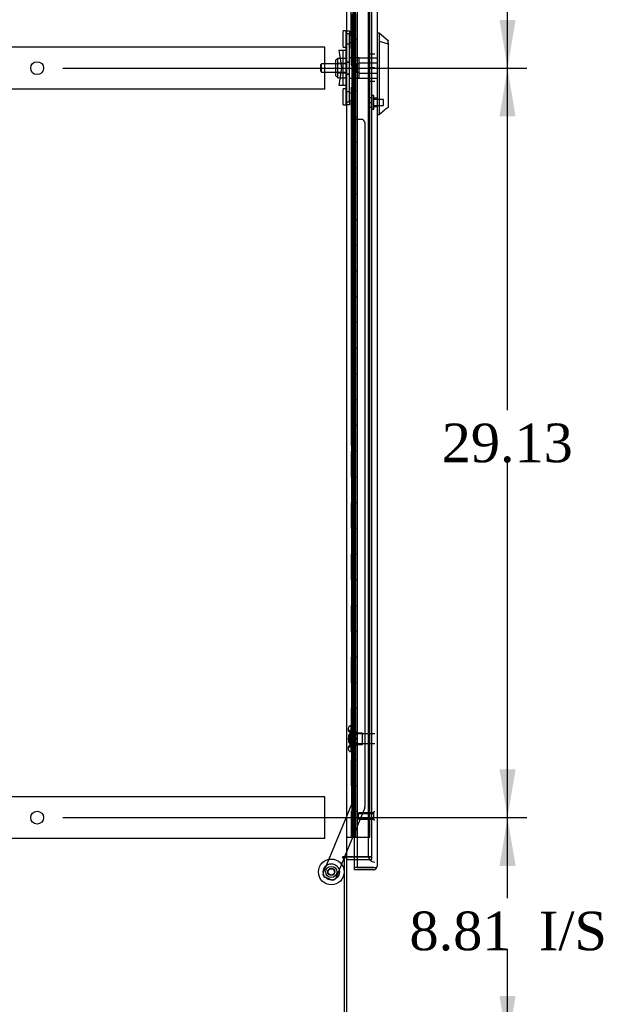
# Model space of a CAD drawing. Header units: inches. Extents: x 1 to 299, y -2 to 199.
# Tile 15 of 21: x 157 to 180, y 67 to 106. Entities that reach past the tile are written whole.
import ezdxf
from ezdxf.enums import TextEntityAlignment as Align
from ezdxf.lldxf.tags import DXFTag

# ---------------------------------------------------------------- set-up
doc = ezdxf.new("R2010")
doc.units = ezdxf.units.IN
doc.header["$MEASUREMENT"] = 0
for name, color, linetype in [('COM53964-2', 7, 'Continuous'), ('COM54746-60', 7, 'Continuous'), ('COM70220', 7, 'Continuous'), ('COM70838', 7, 'Continuous'), ('COM70839-3', 7, 'Continuous'), ('COM71197-1', 7, 'Continuous'), ('COM71198-2', 7, 'Continuous'), ('COM71199-3', 7, 'Continuous'), ('Default', 7, 'Continuous'), ('HAN13068', 7, 'Continuous'), ('HAN13068_NUT', 7, 'Continuous'), ('HAN13068_SCREW', 7, 'Continuous'), ('HAN_NUT', 7, 'Continuous'), ('NTS18147', 7, 'Continuous'), ('ROL87452', 7, 'Continuous'), ('RVT17786', 7, 'Continuous'), ('RVT19000', 7, 'Continuous'), ('SPC87322', 7, 'Continuous'), ('STD26122', 7, 'Continuous'), ('STD26258', 7, 'Continuous'), ('WAF25376', 7, 'Continuous'), ('WAM30038', 7, 'Continuous')]:
    doc.layers.add(name, color=color, linetype=linetype)
doc.styles.add('SEACAD_Times_New_Roman', font='times.ttf')
tags = doc.linetypes.add('HIDDEN2', pattern=[0.1875, 0.125, -0.0625]).pattern_tags.tags
tags[6:7] = [DXFTag(74, 4), DXFTag(75, 0), DXFTag(340, '0'), DXFTag(46, 0.0), DXFTag(50, 0.0), DXFTag(44, 0.0), DXFTag(45, 0.0)]
tags[4:5] = [DXFTag(74, 4), DXFTag(75, 0), DXFTag(340, '0'), DXFTag(46, 0.0), DXFTag(50, 0.0), DXFTag(44, 0.0), DXFTag(45, 0.0)]
doc.dimstyles.new('HAMMOND_(STH_-_300x200)', dxfattribs={"dimtxt": 1.5, "dimasz": 1.875, "dimexe": 0.75, "dimexo": 0.75, "dimgap": 0.375, "dimtad": 0, "dimtih": 1, "dimtoh": 1, "dimzin": 0, "dimdsep": 46, "dimtxsty": 'SEACAD_Times_New_Roman', "dimblk1": '_SE_FILLED', "dimblk2": '_SE_FILLED', "dimsah": 1, "dimcen": 0.75, "dimadec": 0, "dimazin": 0, "dimtfac": 0.8, "dimtofl": 0, "dimtmove": 0, "dimatfit": 3, "dimfxl": 1, "dimtolj": 1, "dimtzin": 0, "dimarcsym": 0})

# ---------------------------------------------------------------- blocks, each defined once
blk = doc.blocks.new('SE3')
at = {"layer": 'COM53964-2', "color": 7, "linetype": 'HIDDEN2'}
for p, q in [((169.035, 104.664), (146.66, 104.664)), ((169.035, 104.526), (169.035, 104.664)), ((169.035, 103.177), (169.035, 104.526)), ((169.035, 103.039), (146.66, 103.039)), ((169.035, 103.039), (169.035, 103.177)), ((169.035, 75.534), (146.66, 75.534)), ((169.035, 75.396), (169.035, 75.534)), ((169.035, 74.047), (169.035, 75.396)), ((169.035, 73.909), (146.66, 73.909)), ((169.035, 73.909), (169.035, 74.047))]:
    blk.add_line(p, q, dxfattribs=at)
for centre in [(157.847, 103.852), (157.847, 74.722)]:
    blk.add_circle(centre, 0.25, dxfattribs=at)
at = {"layer": 'COM54746-60', "color": 7, "linetype": 'HIDDEN2'}
for p, q in [((170.125, 133.959), (170.125, 73.959)), ((170.225, 73.959), (170.225, 133.959)), ((170.78, 73.959), (170.78, 133.959)), ((170.089, 104.959), (170.058, 104.959)), ((170.058, 104.959), (170.058, 103.959)), ((170.089, 103.959), (170.058, 103.959)), ((170.089, 102.959), (170.058, 102.959)), ((170.058, 102.959), (170.058, 101.959)), ((170.089, 101.959), (170.058, 101.959)), ((170.089, 100.959), (170.058, 100.959)), ((170.058, 100.959), (170.058, 99.959)), ((170.089, 99.959), (170.058, 99.959)), ((170.089, 98.959), (170.058, 98.959)), ((170.058, 98.959), (170.058, 97.959)), ((170.089, 97.959), (170.058, 97.959)), ((170.089, 96.959), (170.058, 96.959)), ((170.058, 96.959), (170.058, 95.959)), ((170.089, 95.959), (170.058, 95.959)), ((170.089, 94.959), (170.058, 94.959)), ((170.058, 94.959), (170.058, 93.959)), ((170.089, 93.959), (170.058, 93.959)), ((170.089, 92.959), (170.058, 92.959)), ((170.058, 92.959), (170.058, 91.959)), ((170.089, 91.959), (170.058, 91.959)), ((170.089, 90.959), (170.058, 90.959)), ((170.058, 90.959), (170.058, 89.959)), ((170.089, 89.959), (170.058, 89.959)), ((170.089, 88.959), (170.058, 88.959)), ((170.058, 88.959), (170.058, 87.959)), ((170.089, 87.959), (170.058, 87.959)), ((170.089, 86.959), (170.058, 86.959)), ((170.058, 86.959), (170.058, 85.959)), ((170.089, 85.959), (170.058, 85.959)), ((170.089, 84.959), (170.058, 84.959)), ((170.058, 84.959), (170.058, 83.959)), ((170.089, 83.959), (170.058, 83.959)), ((170.089, 82.959), (170.058, 82.959)), ((170.058, 82.959), (170.058, 81.959)), ((170.089, 81.959), (170.058, 81.959)), ((170.089, 80.959), (170.058, 80.959)), ((170.058, 80.959), (170.058, 79.959)), ((170.089, 79.959), (170.058, 79.959)), ((170.089, 78.959), (170.058, 78.959)), ((170.058, 78.959), (170.058, 77.959)), ((170.089, 77.959), (170.058, 77.959)), ((170.089, 76.959), (170.058, 76.959)), ((170.058, 76.959), (170.058, 75.959)), ((170.089, 75.959), (170.058, 75.959)), ((170.089, 74.959), (170.058, 74.959)), ((170.058, 74.959), (170.058, 73.959)), ((170.294, 73.959), (170.78, 73.959))]:
    blk.add_line(p, q, dxfattribs=at)
at = {"layer": 'COM54746-60', "color": 7, "linetype": 'Continuous'}
for p, q in [((170.089, 104.959), (170.089, 105.959)), ((170.292, 104.959), (170.292, 105.959)), ((170.292, 104.959), (170.089, 104.959)), ((170.292, 104.959), (170.089, 104.959)), ((170.089, 103.959), (170.089, 104.959)), ((170.292, 103.959), (170.292, 104.959)), ((170.292, 103.959), (170.089, 103.959)), ((170.292, 103.959), (170.089, 103.959)), ((170.089, 102.959), (170.089, 103.959)), ((170.292, 102.959), (170.292, 103.959)), ((170.292, 102.959), (170.089, 102.959)), ((170.292, 102.959), (170.089, 102.959)), ((170.089, 101.959), (170.089, 102.959)), ((170.292, 101.959), (170.292, 102.959)), ((170.292, 101.959), (170.089, 101.959)), ((170.292, 101.959), (170.089, 101.959)), ((170.089, 100.959), (170.089, 101.959)), ((170.292, 100.959), (170.292, 101.959)), ((170.292, 100.959), (170.089, 100.959)), ((170.292, 100.959), (170.089, 100.959)), ((170.089, 99.959), (170.089, 100.959)), ((170.292, 99.959), (170.292, 100.959)), ((170.292, 99.959), (170.089, 99.959)), ((170.292, 99.959), (170.089, 99.959)), ((170.089, 98.959), (170.089, 99.959)), ((170.292, 98.959), (170.292, 99.959)), ((170.292, 98.959), (170.089, 98.959)), ((170.292, 98.959), (170.089, 98.959)), ((170.089, 97.959), (170.089, 98.959)), ((170.292, 97.959), (170.292, 98.959)), ((170.292, 97.959), (170.089, 97.959)), ((170.292, 97.959), (170.089, 97.959)), ((170.089, 96.959), (170.089, 97.959)), ((170.292, 96.959), (170.292, 97.959)), ((170.292, 96.959), (170.089, 96.959)), ((170.292, 96.959), (170.089, 96.959)), ((170.089, 95.959), (170.089, 96.959)), ((170.292, 95.959), (170.292, 96.959)), ((170.292, 95.959), (170.089, 95.959)), ((170.292, 95.959), (170.089, 95.959)), ((170.089, 94.959), (170.089, 95.959)), ((170.292, 94.959), (170.292, 95.959)), ((170.292, 94.959), (170.089, 94.959)), ((170.292, 94.959), (170.089, 94.959)), ((170.089, 93.959), (170.089, 94.959)), ((170.292, 93.959), (170.292, 94.959)), ((170.292, 93.959), (170.089, 93.959)), ((170.292, 93.959), (170.089, 93.959)), ((170.089, 92.959), (170.089, 93.959)), ((170.292, 92.959), (170.292, 93.959)), ((170.292, 92.959), (170.089, 92.959)), ((170.292, 92.959), (170.089, 92.959)), ((170.089, 91.959), (170.089, 92.959)), ((170.292, 91.959), (170.292, 92.959)), ((170.292, 91.959), (170.089, 91.959)), ((170.292, 91.959), (170.089, 91.959)), ((170.089, 90.959), (170.089, 91.959)), ((170.292, 90.959), (170.292, 91.959)), ((170.292, 90.959), (170.089, 90.959)), ((170.292, 90.959), (170.089, 90.959)), ((170.089, 89.959), (170.089, 90.959)), ((170.292, 89.959), (170.292, 90.959)), ((170.292, 89.959), (170.089, 89.959)), ((170.292, 89.959), (170.089, 89.959)), ((170.089, 88.959), (170.089, 89.959)), ((170.292, 88.959), (170.292, 89.959)), ((170.292, 88.959), (170.089, 88.959)), ((170.292, 88.959), (170.089, 88.959)), ((170.089, 87.959), (170.089, 88.959)), ((170.292, 87.959), (170.292, 88.959)), ((170.292, 87.959), (170.089, 87.959)), ((170.292, 87.959), (170.089, 87.959)), ((170.089, 86.959), (170.089, 87.959)), ((170.292, 86.959), (170.292, 87.959)), ((170.292, 86.959), (170.089, 86.959)), ((170.292, 86.959), (170.089, 86.959)), ((170.089, 85.959), (170.089, 86.959)), ((170.292, 85.959), (170.292, 86.959)), ((170.292, 85.959), (170.089, 85.959)), ((170.292, 85.959), (170.089, 85.959)), ((170.089, 84.959), (170.089, 85.959)), ((170.292, 84.959), (170.292, 85.959)), ((170.292, 84.959), (170.089, 84.959)), ((170.292, 84.959), (170.089, 84.959)), ((170.089, 83.959), (170.089, 84.959)), ((170.292, 83.959), (170.292, 84.959)), ((170.292, 83.959), (170.089, 83.959)), ((170.292, 83.959), (170.089, 83.959)), ((170.089, 82.959), (170.089, 83.959)), ((170.292, 82.959), (170.292, 83.959)), ((170.292, 82.959), (170.089, 82.959)), ((170.292, 82.959), (170.089, 82.959)), ((170.089, 81.959), (170.089, 82.959)), ((170.292, 81.959), (170.292, 82.959)), ((170.292, 81.959), (170.089, 81.959)), ((170.292, 81.959), (170.089, 81.959)), ((170.089, 80.959), (170.089, 81.959)), ((170.292, 80.959), (170.292, 81.959)), ((170.292, 80.959), (170.089, 80.959)), ((170.292, 80.959), (170.089, 80.959)), ((170.089, 79.959), (170.089, 80.959)), ((170.292, 79.959), (170.292, 80.959)), ((170.292, 79.959), (170.089, 79.959)), ((170.292, 79.959), (170.089, 79.959)), ((170.089, 78.959), (170.089, 79.959)), ((170.292, 78.959), (170.292, 79.959)), ((170.292, 78.959), (170.089, 78.959)), ((170.292, 78.959), (170.089, 78.959)), ((170.089, 77.959), (170.089, 78.959)), ((170.292, 77.959), (170.292, 78.959)), ((170.292, 77.959), (170.089, 77.959)), ((170.292, 77.959), (170.089, 77.959)), ((170.089, 76.959), (170.089, 77.959)), ((170.292, 76.959), (170.292, 77.959)), ((170.292, 76.959), (170.089, 76.959)), ((170.292, 76.959), (170.089, 76.959)), ((170.089, 75.959), (170.089, 76.959)), ((170.292, 75.959), (170.292, 76.959)), ((170.292, 75.959), (170.089, 75.959)), ((170.292, 75.959), (170.089, 75.959)), ((170.089, 74.959), (170.089, 75.959)), ((170.292, 74.959), (170.292, 75.959)), ((170.292, 74.959), (170.089, 74.959)), ((170.089, 73.959), (170.089, 74.959)), ((170.292, 74.959), (170.089, 74.959)), ((170.292, 73.959), (170.292, 74.959)), ((169.877, 73.959), (170.089, 73.959)), ((170.089, 73.959), (170.292, 73.959)), ((170.292, 73.959), (170.294, 73.959))]:
    blk.add_line(p, q, dxfattribs=at)
at = {"layer": 'COM70220', "color": 7, "linetype": 'HIDDEN2'}
for p, q in [((170.719, 134.427), (170.719, 73.492)), ((170.719, 73.492), (170.719, 73.242))]:
    blk.add_line(p, q, dxfattribs=at)
blk.add_arc((170.969, 73.242), 0.25, 180, 270, dxfattribs=at)
at = {"layer": 'COM70838', "color": 7, "linetype": 'HIDDEN2'}
for p, q in [((169.862, 105.297), (169.987, 105.297)), ((169.862, 105.172), (169.862, 105.297)), ((169.987, 105.297), (169.987, 105.172)), ((169.862, 102.547), (169.862, 105.172)), ((169.987, 102.547), (169.987, 105.172)), ((169.575, 104.547), (169.745, 104.547)), ((169.575, 104.547), (169.675, 103.859)), ((169.745, 103.172), (169.745, 104.547)), ((169.745, 104.547), (169.848, 104.547)), ((169.675, 103.859), (169.575, 103.172)), ((169.745, 103.172), (169.575, 103.172)), ((169.859, 103.172), (169.745, 103.172)), ((169.862, 102.422), (169.862, 102.547)), ((169.987, 102.422), (169.862, 102.422)), ((169.987, 102.547), (169.987, 102.422))]:
    blk.add_line(p, q, dxfattribs=at)
for centre, start, end in [((169.745, 104.602), 331.9602, 0), ((169.745, 103.144), 0, 13.5446)]:
    blk.add_arc(centre, 0.117, start, end, dxfattribs=at)
at = {"layer": 'COM70839-3', "color": 7, "linetype": 'HIDDEN2'}
for p, q in [((170.049, 104.61), (170.062, 132.487)), ((170.119, 104.722), (170.12, 105.735)), ((170.049, 103.109), (170.062, 75.231)), ((170.12, 101.984), (170.119, 102.996)), ((170.456, 101.859), (170.245, 101.859)), ((170.581, 101.734), (170.593, 75.15)), ((170.062, 75.231), (168.963, 72.575)), ((170.584, 75.103), (169.794, 73.195)), ((169.782, 73.165), (169.453, 72.371)), ((169.29, 72.304), (169.031, 72.411))]:
    blk.add_line(p, q, dxfattribs=at)
at = {"layer": 'COM70839-3', "color": 7, "linetype": 'Continuous'}
blk.add_line((169.794, 73.195), (169.782, 73.165), dxfattribs=at)
at = {"layer": 'COM70839-3', "color": 7, "linetype": 'HIDDEN2'}
blk.add_circle((169.282, 72.611), 0.129, dxfattribs=at)
for centre, start, end in [((169.994, 104.722), 296.0764, 359.9725), ((169.994, 102.996), 0.0275, 63.9236), ((170.245, 101.984), 180.0275, 270.0275), ((170.456, 101.734), 0.0275, 90.0275), ((170.468, 75.15), 337.5155, 0.0275), ((169.078, 72.527), 157.5155, 247.5155), ((169.338, 72.419), 247.5155, 337.5155)]:
    blk.add_arc(centre, 0.125, start, end, dxfattribs=at)
at = {"layer": 'COM71197-1', "color": 7, "linetype": 'Continuous'}
for p, q in [((169.877, 134.505), (169.877, 73.195)), ((169.877, 73.195), (169.734, 73.195)), ((169.734, 73.165), (169.782, 73.165)), ((169.782, 73.165), (169.782, 65.915)), ((169.877, 73.195), (169.925, 73.195)), ((170.294, 73.195), (169.925, 73.195))]:
    blk.add_line(p, q, dxfattribs=at)
at = {"layer": 'COM71197-1', "color": 7, "linetype": 'HIDDEN2'}
for p, q in [((170.844, 134.505), (170.844, 73.195)), ((170.844, 73.195), (170.294, 73.195))]:
    blk.add_line(p, q, dxfattribs=at)
at = {"layer": 'COM71197-1', "color": 7, "linetype": 'Continuous'}
blk.add_arc((169.734, 73.18), 0.015, 90, 270, dxfattribs=at)
at = {"layer": 'COM71198-2', "color": 7, "linetype": 'Continuous'}
for p, q in [((169.877, 73.165), (169.782, 73.165)), ((169.877, 73.165), (169.877, 65.963)), ((169.925, 73.195), (170.294, 73.195)), ((169.925, 73.1), (170.294, 73.1))]:
    blk.add_line(p, q, dxfattribs=at)
at = {"layer": 'COM71198-2', "color": 7, "linetype": 'HIDDEN2'}
for p, q in [((170.294, 73.195), (170.844, 73.195)), ((170.294, 73.1), (170.844, 73.1)), ((170.844, 73.195), (170.844, 73.1))]:
    blk.add_line(p, q, dxfattribs=at)
at = {"layer": 'COM71198-2', "color": 7, "linetype": 'Continuous'}
for radius, end in [(0.143, 127.7949), (0.048, 180)]:
    blk.add_arc((169.925, 73.052), radius, 90, end, dxfattribs=at)
at = {"layer": 'COM71199-3', "color": 7, "linetype": 'Continuous'}
for p, q in [((170.294, 135.13), (170.294, 72.788)), ((171.064, 135.082), (171.064, 72.836)), ((170.189, 72.788), (170.189, 73.1)), ((170.189, 72.693), (170.189, 72.788)), ((170.921, 72.788), (170.189, 72.788)), ((170.294, 72.788), (170.189, 72.788)), ((170.294, 72.788), (170.921, 72.788)), ((170.921, 72.788), (170.921, 72.788)), ((170.921, 72.788), (170.984, 72.788)), ((170.921, 72.788), (171.035, 72.788)), ((170.984, 72.788), (171.035, 72.749)), ((171.064, 72.836), (171.064, 72.836)), ((171.064, 72.836), (171.064, 72.836)), ((171.064, 72.836), (171.064, 72.836)), ((170.921, 72.693), (170.189, 72.693))]:
    blk.add_line(p, q, dxfattribs=at)
at = {"layer": 'COM71199-3', "color": 7, "linetype": 'HIDDEN2'}
blk.add_line((170.189, 73.1), (170.189, 134.6), dxfattribs=at)
at = {"layer": 'COM71199-3', "color": 7, "linetype": 'Continuous'}
for start, end in [(270, 322.4964), (322.4964, 359.8439), (359.9238, 0)]:
    blk.add_arc((170.921, 72.836), 0.143, start, end, dxfattribs=at)
blk.add_open_spline([(171.035, 72.788), (171.044, 72.796), (171.052, 72.804), (171.059, 72.816), (171.061, 72.82), (171.063, 72.828), (171.064, 72.832), (171.064, 72.836)], degree=3, knots=[0, 0, 0, 0, 0.5, 0.5, 0.75, 0.75, 1, 1, 1, 1], dxfattribs=at)
at = {"layer": 'HAN13068', "color": 7, "linetype": 'Continuous'}
for p, q in [((171.147, 105.209), (171.064, 105.209)), ((171.144, 105.209), (171.144, 105.048)), ((171.499, 104.909), (171.144, 105.209)), ((171.144, 105.048), (171.144, 104.961)), ((171.144, 104.961), (171.144, 104.902)), ((171.144, 104.902), (171.499, 104.797)), ((171.144, 104.902), (171.144, 102.471)), ((171.499, 104.837), (171.499, 104.909)), ((171.524, 104.902), (171.499, 104.909)), ((171.499, 104.837), (171.499, 104.811)), ((171.499, 104.811), (171.499, 104.797)), ((171.499, 104.797), (171.499, 104.365)), ((171.499, 104.797), (171.524, 104.788)), ((171.499, 104.365), (171.499, 102.868)), ((171.499, 102.868), (171.499, 102.598)), ((171.499, 102.598), (171.499, 102.386)), ((171.144, 102.471), (171.144, 102.186)), ((171.144, 102.186), (171.144, 102.039)), ((171.499, 102.386), (171.499, 102.359)), ((171.499, 102.359), (171.499, 102.341)), ((171.499, 102.341), (171.499, 102.339)), ((171.499, 102.339), (171.524, 102.333)), ((171.144, 102.039), (171.064, 102.039))]:
    blk.add_line(p, q, dxfattribs=at)
at = {"layer": 'HAN13068', "color": 7, "linetype": 'HIDDEN2'}
for p, q in [((170.362, 104.059), (170.362, 104.255)), ((170.362, 104.255), (171.064, 104.255)), ((168.902, 104.019), (168.872, 103.989)), ((168.872, 103.729), (168.872, 103.989)), ((168.872, 103.729), (168.902, 103.699)), ((168.902, 103.699), (168.902, 104.019)), ((169.862, 104.019), (168.902, 104.019)), ((170.237, 104.019), (170.362, 104.019)), ((170.237, 103.859), (170.237, 104.019)), ((170.237, 103.699), (170.237, 103.859)), ((170.362, 103.659), (170.362, 104.059)), ((170.362, 104.059), (171.064, 104.059)), ((168.902, 103.699), (169.862, 103.699)), ((170.237, 103.699), (170.362, 103.699)), ((170.362, 103.464), (170.362, 103.659)), ((170.362, 103.659), (171.064, 103.659)), ((170.362, 103.464), (171.064, 103.464)), ((171.064, 102.684), (170.939, 102.684)), ((170.939, 102.359), (171.064, 102.359))]:
    blk.add_line(p, q, dxfattribs=at)
at = {"layer": 'HAN13068', "color": 7, "linetype": 'Continuous'}
blk.add_arc((207.91, 58.893), 56.686, 129.9653, 130.4351, dxfattribs=at)
blk.add_open_spline([(171.499, 104.365), (171.507, 104.363), (171.516, 104.36), (171.524, 104.358)], degree=3, dxfattribs=at)
at = {"layer": 'HAN13068_NUT', "color": 7, "linetype": 'HIDDEN2'}
for p, q in [((169.457, 103.557), (169.457, 104.162)), ((169.537, 104.192), (169.487, 104.192)), ((169.537, 104.243), (169.862, 104.243)), ((169.537, 104.147), (169.537, 104.243)), ((169.537, 104.051), (169.537, 104.147)), ((169.537, 104.051), (169.862, 104.051)), ((169.537, 103.859), (169.537, 104.051)), ((169.537, 103.667), (169.537, 103.859)), ((169.487, 103.527), (169.537, 103.527)), ((169.537, 103.667), (169.862, 103.667)), ((169.537, 103.571), (169.537, 103.667)), ((169.537, 103.475), (169.537, 103.571)), ((169.537, 103.475), (169.862, 103.475))]:
    blk.add_line(p, q, dxfattribs=at)
for centre, start, end in [((169.487, 104.162), 90, 180), ((169.487, 103.557), 180, 270)]:
    blk.add_arc(centre, 0.03, start, end, dxfattribs=at)
at = {"layer": 'HAN13068_SCREW', "color": 7, "linetype": 'HIDDEN2'}
for p, q in [((170.732, 102.714), (170.869, 102.714)), ((170.732, 102.714), (170.732, 102.521)), ((170.869, 102.259), (170.869, 102.784)), ((170.939, 102.784), (170.869, 102.784)), ((170.939, 102.259), (170.939, 102.784)), ((171.314, 102.637), (170.939, 102.637)), ((171.314, 102.405), (171.314, 102.637)), ((170.732, 102.521), (170.869, 102.521)), ((170.732, 102.521), (170.732, 102.329)), ((170.732, 102.329), (170.869, 102.329)), ((170.869, 102.259), (170.939, 102.259)), ((170.939, 102.405), (171.314, 102.405))]:
    blk.add_line(p, q, dxfattribs=at)
at = {"layer": 'HAN_NUT', "color": 7, "linetype": 'HIDDEN2'}
for p, q in [((170.754, 104.389), (170.754, 103.859)), ((170.969, 104.389), (170.754, 104.389)), ((170.754, 103.859), (170.754, 103.329)), ((170.969, 103.859), (170.754, 103.859)), ((170.969, 103.329), (170.754, 103.329))]:
    blk.add_line(p, q, dxfattribs=at)
at = {"layer": 'NTS18147', "color": 7, "linetype": 'HIDDEN2'}
for p, q in [((169.936, 78.189), (169.936, 78.134)), ((169.998, 78.283), (169.998, 78.288)), ((170.061, 78.288), (169.998, 78.288)), ((169.998, 78.283), (170.061, 78.283)), ((169.998, 78.095), (169.998, 77.977)), ((170.061, 78.095), (169.998, 78.095)), ((170.061, 78.283), (170.061, 78.288)), ((170.061, 78.095), (170.061, 78.283)), ((170.061, 77.977), (170.061, 78.095)), ((169.998, 77.977), (170.061, 77.977)), ((170.499, 78.008), (170.061, 78.008)), ((170.061, 77.599), (170.061, 77.977)), ((170.499, 77.568), (170.499, 78.008)), ((169.936, 77.442), (169.936, 77.387)), ((169.998, 77.599), (169.998, 77.481)), ((170.061, 77.599), (169.998, 77.599)), ((169.998, 77.481), (170.061, 77.481)), ((170.061, 77.481), (170.061, 77.599)), ((170.061, 77.568), (170.499, 77.568)), ((170.061, 77.293), (170.061, 77.481)), ((169.998, 77.293), (169.998, 77.288)), ((170.061, 77.293), (169.998, 77.293)), ((169.998, 77.288), (170.061, 77.288)), ((170.061, 77.293), (170.061, 77.288))]:
    blk.add_line(p, q, dxfattribs=at)
blk.add_arc((170.254, 77.788), 0.318, 143.6338, 216.3662, dxfattribs=at)
for centre, start_param, end_param in [((170.254, 78.189), 2.506883, 3.776302), ((170.254, 78.134), 3.141593, 3.776302), ((170.254, 77.387), 2.506883, 3.776302), ((170.254, 77.442), 2.506883, 3.141593)]:
    blk.add_ellipse(centre, major_axis=(0.318, 0), ratio=0.5, start_param=start_param, end_param=end_param, dxfattribs=at)
at = {"layer": 'ROL87452', "color": 7, "linetype": 'HIDDEN2'}
blk.add_circle((169.282, 72.611), 0.5, dxfattribs=at)
at = {"layer": 'RVT17786', "color": 7, "linetype": 'HIDDEN2'}
for radius in [0.217, 0.125]:
    blk.add_circle((169.282, 72.611), radius, dxfattribs=at)
at = {"layer": 'RVT19000', "color": 7, "linetype": 'HIDDEN2'}
for p, q in [((169.749, 104.672), (169.749, 105.297)), ((169.862, 105.297), (169.749, 105.297)), ((169.862, 105.297), (169.862, 105.297)), ((169.987, 105.18), (169.862, 105.18)), ((170.199, 105.125), (169.987, 105.125)), ((170.199, 104.844), (170.199, 105.125)), ((169.749, 104.672), (169.862, 104.672)), ((169.862, 104.79), (169.987, 104.79)), ((169.987, 104.844), (170.199, 104.844)), ((169.749, 102.421), (169.749, 103.046)), ((169.862, 103.046), (169.749, 103.046)), ((169.987, 102.929), (169.862, 102.929)), ((170.199, 102.874), (169.987, 102.874)), ((169.987, 102.593), (170.199, 102.593)), ((170.199, 102.593), (170.199, 102.874)), ((169.749, 102.421), (169.862, 102.421)), ((169.862, 102.539), (169.987, 102.539)), ((169.862, 102.421), (169.862, 102.422))]:
    blk.add_line(p, q, dxfattribs=at)
at = {"layer": 'SPC87322', "color": 7, "linetype": 'HIDDEN2'}
for p, q in [((169.862, 104.097), (169.987, 104.097)), ((170.362, 104.252), (169.987, 104.252)), ((169.862, 104.087), (169.987, 104.087)), ((169.862, 103.632), (169.987, 103.632)), ((169.862, 103.622), (169.987, 103.622)), ((169.987, 103.467), (170.362, 103.467))]:
    blk.add_line(p, q, dxfattribs=at)
at = {"layer": 'STD26122', "color": 7, "linetype": 'HIDDEN2'}
for p, q in [((170.004, 77.973), (169.969, 77.938)), ((169.969, 77.638), (169.969, 77.938)), ((170.004, 77.973), (170.004, 77.603)), ((170.969, 77.973), (170.004, 77.973)), ((169.969, 77.638), (170.004, 77.603)), ((170.004, 77.603), (170.969, 77.603))]:
    blk.add_line(p, q, dxfattribs=at)
at = {"layer": 'STD26258', "color": 7, "linetype": 'HIDDEN2'}
for p, q in [((170.344, 74.663), (170.344, 74.913)), ((170.938, 74.913), (170.344, 74.913)), ((170.344, 74.882), (170.938, 74.882)), ((170.344, 74.694), (170.938, 74.694)), ((170.344, 74.663), (170.938, 74.663)), ((170.938, 74.632), (170.938, 74.944)), ((170.969, 74.944), (170.938, 74.944)), ((170.938, 74.632), (170.969, 74.632))]:
    blk.add_line(p, q, dxfattribs=at)
at = {"layer": 'WAF25376', "color": 7, "linetype": 'HIDDEN2'}
for radius in [0.315, 0.14]:
    blk.add_circle((169.282, 72.611), radius, dxfattribs=at)
at = {"layer": 'WAM30038', "color": 7, "linetype": 'HIDDEN2'}
for p, q in [((170.186, 78.163), (170.186, 77.413)), ((170.21, 78.163), (170.186, 78.163)), ((170.21, 78.163), (170.21, 77.413)), ((170.274, 77.962), (170.229, 77.99)), ((170.229, 77.965), (170.274, 77.937)), ((170.274, 77.806), (170.229, 77.806)), ((170.229, 77.771), (170.274, 77.771)), ((170.242, 77.959), (170.258, 77.949)), ((170.258, 77.949), (170.274, 77.962)), ((170.274, 78.016), (170.274, 77.962)), ((170.274, 77.937), (170.274, 77.806)), ((170.274, 77.771), (170.274, 77.639)), ((170.186, 77.413), (170.21, 77.413)), ((170.274, 77.639), (170.229, 77.611)), ((170.229, 77.586), (170.274, 77.614)), ((170.258, 77.627), (170.23, 77.609)), ((170.274, 77.614), (170.258, 77.627)), ((170.274, 77.614), (170.274, 77.56))]:
    blk.add_line(p, q, dxfattribs=at)
for centre, radius, start, end in [((170.797, 78.694), 0.854, 226.5547, 228.2901), ((170.228, 77.787), 0.0182, 87.1609, 177.9942), ((170.228, 77.789), 0.0181, 181.7718, 273.073), ((170.795, 76.885), 0.85, 131.7058, 133.4493)]:
    blk.add_arc(centre, radius, start, end, dxfattribs=at)
for points, knots in [([(170.21, 77.99), (170.21, 77.988), (170.211, 77.986), (170.213, 77.981), (170.215, 77.978), (170.221, 77.972), (170.225, 77.968), (170.229, 77.965)], [0, 0, 0, 0, 0.25, 0.25, 0.5, 0.5, 1, 1, 1, 1]), ([(170.229, 77.99), (170.227, 77.991), (170.225, 77.993), (170.221, 77.994), (170.219, 77.995), (170.217, 77.995), (170.216, 77.995), (170.216, 77.995)], [0, 0, 0, 0, 0.25, 0.25, 0.5, 0.5, 0.5626015, 0.5626015, 0.5626015, 0.5626015]), ([(170.229, 78.056), (170.231, 78.054), (170.233, 78.053), (170.236, 78.051), (170.248, 78.039), (170.261, 78.028), (170.274, 78.016)], [0, 0, 0, 0, 0.141448, 0.141448, 0.141448, 1, 1, 1, 1]), ([(170.229, 77.611), (170.227, 77.609), (170.225, 77.608), (170.221, 77.604), (170.219, 77.602), (170.215, 77.598), (170.213, 77.595), (170.211, 77.591), (170.21, 77.588), (170.21, 77.586)], [0, 0, 0, 0, 0.25, 0.25, 0.5, 0.5, 0.75, 0.75, 1, 1, 1, 1]), ([(170.216, 77.581), (170.216, 77.581), (170.217, 77.581), (170.221, 77.581), (170.225, 77.583), (170.229, 77.586)], [0.4389304, 0.4389304, 0.4389304, 0.4389304, 0.5, 0.5, 1, 1, 1, 1]), ([(170.274, 77.56), (170.261, 77.548), (170.248, 77.537), (170.236, 77.525), (170.233, 77.524), (170.231, 77.522), (170.229, 77.52)], [0, 0, 0, 0, 0.858552, 0.858552, 0.858552, 1, 1, 1, 1])]:
    blk.add_open_spline(points, degree=3, knots=knots, dxfattribs=at)
blk = doc.blocks.new('DMBLK4352')
at = {"layer": 'Default', "linetype": 'Continuous'}
for points in [[(176.447, 72.847), (176.134, 74.722), (175.822, 72.847)], [(176.447, 67.79), (175.822, 67.79), (176.134, 65.915)]]:
    blk.add_hatch(color=7, dxfattribs=at).paths.add_polyline_path(points)
at = {"layer": 'Default', "color": 7, "linetype": 'Continuous'}
for p, q in [((158.847, 74.722), (176.884, 74.722)), ((176.134, 71.593), (176.134, 74.722)), ((176.134, 65.915), (176.134, 69.568)), ((158.597, 65.915), (176.884, 65.915))]:
    blk.add_line(p, q, dxfattribs=at)
at = {"layer": 'Default', "color": 7, "linetype": 'Continuous', "style": 'SEACAD_Times_New_Roman'}
for s, p in [('I/S', (177.353, 71.068)), ('8.81', (172.322, 71.068))]:
    blk.add_text(s, height=1.5, dxfattribs=at).set_placement(p, align=Align.TOP_LEFT)
blk = doc.blocks.new('_SE_FILLED')
at = {"color": 0}
blk.add_line((0, 0), (-1, 0), dxfattribs=at)
blk.add_solid([(0, 0), (-1, -0.1665), (-1, 0.1665), (0, 0)], dxfattribs=at)
blk = doc.blocks.new('DMBLK4353')
at = {"layer": 'Default', "linetype": 'Continuous'}
for points in [[(176.447, 101.977), (176.134, 103.852), (175.822, 101.977)], [(176.447, 76.597), (175.822, 76.597), (176.134, 74.722)]]:
    blk.add_hatch(color=7, dxfattribs=at).paths.add_polyline_path(points)
at = {"layer": 'Default', "color": 7, "linetype": 'Continuous'}
for p, q in [((158.847, 103.852), (176.884, 103.852)), ((176.134, 90.562), (176.134, 103.852)), ((176.134, 74.722), (176.134, 88.537)), ((158.847, 74.722), (176.884, 74.722))]:
    blk.add_line(p, q, dxfattribs=at)
at = {"layer": 'Default', "color": 7, "linetype": 'Continuous', "style": 'SEACAD_Times_New_Roman'}
blk.add_text('29.13', height=1.5, dxfattribs=at).set_placement((173.575, 90.037), align=Align.TOP_LEFT)
blk = doc.blocks.new('DMBLK4354')
at = {"layer": 'Default', "linetype": 'Continuous'}
for points in [[(176.447, 131.107), (176.134, 132.982), (175.822, 131.107)], [(176.447, 105.727), (175.822, 105.727), (176.134, 103.852)]]:
    blk.add_hatch(color=7, dxfattribs=at).paths.add_polyline_path(points)
at = {"layer": 'Default', "color": 7, "linetype": 'Continuous'}
for p, q in [((158.847, 132.982), (176.884, 132.982)), ((176.134, 119.692), (176.134, 132.982)), ((176.134, 103.852), (176.134, 117.667)), ((158.847, 103.852), (176.884, 103.852))]:
    blk.add_line(p, q, dxfattribs=at)
at = {"layer": 'Default', "color": 7, "linetype": 'Continuous', "style": 'SEACAD_Times_New_Roman'}
blk.add_text('29.13', height=1.5, dxfattribs=at).set_placement((173.575, 119.167), align=Align.TOP_LEFT)

msp = doc.modelspace()

# ---------------------------------------------------------------- block references
at = {"layer": 'Default'}
msp.add_blockref('SE3', (0, 0), dxfattribs=at)

# ---------------------------------------------------------------- dimensions: what is measured, and where the dimension line sits
at = {"layer": 'Default', "color": 7, "linetype": 'Continuous'}
for base, p1, p2, text, picture, middle, dimtype in [((176.134, 103.852), (158.097, 103.852), (158.097, 132.982), '\\A1;<>', 'DMBLK4354', (176.134, 118.417), 161), ((176.134, 74.722), (158.097, 74.722), (158.097, 103.852), '\\A1;<>', 'DMBLK4353', (176.134, 89.287), 161), ((176.134, 74.722), (157.847, 65.915), (158.097, 74.722), '\\A1;<> I/S', 'DMBLK4352', (176.134, 70.318), 160)]:
    dim = msp.add_linear_dim(base=base, p1=p1, p2=p2, angle=90, text=text, dimstyle='HAMMOND_(STH_-_300x200)', dxfattribs=at)
    dim.commit()
    dim.dimension.update_dxf_attribs({"geometry": picture, "text_midpoint": middle, "dimtype": dimtype})

doc.saveas('drawing.dxf')
